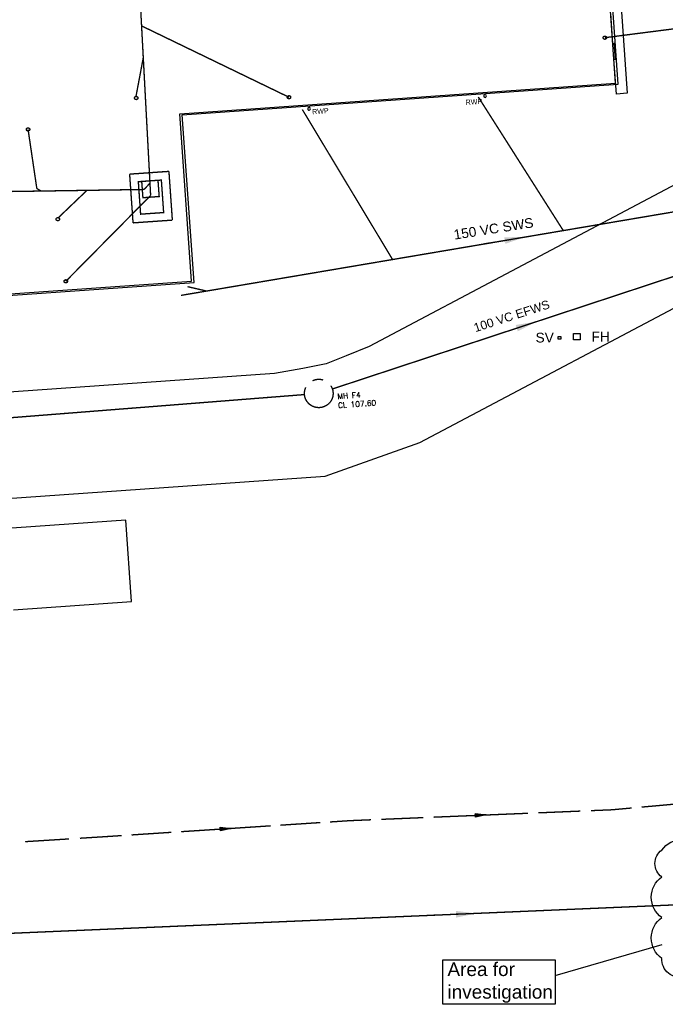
# Model space of a CAD drawing. Extents: x 14683 to 402730, y 286898 to 590920.
# Tile 4 of 39: x 105212 to 128980, y 361232 to 397498. Entities that reach past the tile are written whole.
import ezdxf
from ezdxf.enums import TextEntityAlignment as Align

# ---------------------------------------------------------------- set-up
doc = ezdxf.new("R2010")
doc.units = 0
doc.header["$LTSCALE"] = 1500
doc.header["$MEASUREMENT"] = 0
for name, pattern in [('01-SITE PLAN$0$HIDDEN2', [4.7625, 3.175, -1.5875]), ('CENTRE', [2, 1.25, -0.25, 0.25, -0.25]), ('DASHED', [0.75, 0.5, -0.25]), ('L1', [0])]:
    doc.linetypes.add(name, pattern=pattern)
doc.layers.get('0').update_dxf_attribs({"linetype": 'CONTINUOUS'})
for name, color, linetype in [('01-SITE PLAN$0$_NIBSC_A site plan', 7, 'CONTINUOUS'), ('_NIBSC_PH efws', 10, 'CENTRE'), ('_NIBSC_PH efws text', 10, 'CONTINUOUS'), ('_NIBSC_PH fire hydrant', 50, 'CONTINUOUS'), ('_NIBSC_PH rev cloud', 12, 'CONTINUOUS'), ('_NIBSC_PH rwp svp', 210, 'CONTINUOUS'), ('_NIBSC_PH sv', 80, 'CONTINUOUS'), ('_NIBSC_PH sws', 160, 'DASHED'), ('_NIBSC_PH sws text', 160, 'CONTINUOUS'), ('BUILDING OUTLINE', 9, 'CONTINUOUS'), ('Xref', 7, 'CONTINUOUS')]:
    doc.layers.add(name, color=color, linetype=linetype)
doc.styles.add('01-SITE PLAN$0$Standard', font='arial.ttf')
doc.styles.add('DEFAULT', font='Simplex')
doc.styles.add('GS60', font='txt')
doc.styles.get("Standard").update_dxf_attribs({"font": 'arial.ttf'})
doc.dimstyles.new('NIBSC 1-200', dxfattribs={"dimscale": 300, "dimtxt": 2.5, "dimasz": 2.5, "dimexe": 1.25, "dimexo": 0.625, "dimtad": 1, "dimdec": 0, "dimdsep": 46, "dimtxsty": 'Standard', "dimcen": 2.5, "dimclrd": 256, "dimclre": 256, "dimadec": 0, "dimazin": 0, "dimtfac": 1, "dimtdec": 0, "dimtmove": 0, "dimatfit": 2, "dimfxl": 1, "dimlwd": -1, "dimlwe": -1, "dimarcsym": 0})

# ---------------------------------------------------------------- blocks, each defined once
blk = doc.blocks.new('ECBL29')
at = {"color": 0, "linetype": 'ByBlock'}
blk.add_lwpolyline([(-0.5, -0.5), (-0.5, 0.5), (0.5, 0.5), (0.5, -0.5), (-0.5, -0.5)], dxfattribs=at)
blk = doc.blocks.new('A500_RWP$6')
at = {"linetype": 'L1'}
blk.add_lwpolyline([(10000.004751, -999.992069, 1), (14999.985677, -999.992156, 1)], format="xyb", close=True, dxfattribs=at)
at = {"style": 'GS60', "width": 0.986485}
blk.add_text('RWP', height=9600.004952, rotation=179.999999, dxfattribs=at).set_placement((7328.717926, 12460.791937), align=Align.BOTTOM_LEFT)
at = {"flags": 3}
blk.add_attdef('ISI_MICROGDS_OBJECT_NAME', (0, 0), '', height=2.5, dxfattribs=at)
blk = doc.blocks.new('A500_RWP$7')
at = {"linetype": 'L1'}
blk.add_lwpolyline([(10000.004751, -999.992069, 1), (14999.985677, -999.992156, 1)], format="xyb", close=True, dxfattribs=at)
at = {"style": 'GS60', "width": 0.986485}
blk.add_text('RWP', height=9600.004952, rotation=179.999999, dxfattribs=at).set_placement((49012.627878, 15781.25868), align=Align.BOTTOM_LEFT)
at = {"flags": 3}
blk.add_attdef('ISI_MICROGDS_OBJECT_NAME', (0, 0), '', height=2.5, dxfattribs=at)
blk = doc.blocks.new('ECBL96')
at = {"color": 0, "linetype": 'ByBlock'}
for points in [[(-0.17188, -0.5), (0, 0.5), (0.17188, -0.5), (-0.17188, -0.5)], [(0, 0.5), (-0.09375, -0.5), (0, -0.5), (0, 0.5), (0.07813, -0.5)]]:
    blk.add_lwpolyline(points, dxfattribs=at)
blk = doc.blocks.new('01-SITE PLAN')
at = {"layer": '01-SITE PLAN$0$_NIBSC_A site plan', "linetype": '01-SITE PLAN$0$HIDDEN2'}
for p, q in [((667563, 113207), (656091, 112405)), ((667772, 110214), (667563, 113207)), ((656300, 109412), (667772, 110214))]:
    blk.add_line(p, q, dxfattribs=at)
at = {"layer": '01-SITE PLAN$0$_NIBSC_A site plan', "flags": 128}
blk.add_lwpolyline([(633633, 156558), (634331, 146692), (638027, 146951), (638137, 145379), (640157, 145521), (641774, 122394), (648732, 122881), (648896, 120532), (669984, 122007), (669553, 128179), (685601, 129301), (684708, 142085), (668659, 140963), (667913, 151634), (670382, 151807), (670029, 156847), (667560, 156674), (667215, 161612), (639281, 159659), (639469, 156966), (633633, 156558)], dxfattribs=at)
at = {"layer": '01-SITE PLAN$0$_NIBSC_A site plan', "linetype": 'Continuous', "flags": 128}
blk.add_lwpolyline([(685177, 141109), (686029, 128930), (685629, 128902), (685540, 130185), (685590, 130188), (685550, 130759), (685500, 130756), (685422, 131868)], dxfattribs=at)
blk.add_lwpolyline([(692332, 122625), (692332, 122625), (696228, 123095), (696000, 126970), (691204, 126581), (691049, 126565, 0.096489), (687847, 125593), (687847, 125593), (676526, 119600), (675684, 119256), (674948, 118969), (674081, 118795), (673042, 118604), (655410, 117371), (655682, 113481), (674904, 114825), (678398, 116065), (689665, 122030), (689665, 122030, -0.10466), (691556, 122570)], format="xyb", close=True, dxfattribs=at)
at = {"layer": '01-SITE PLAN$0$_NIBSC_A site plan', "style": '01-SITE PLAN$0$Standard', "flags": 3}
blk.add_attdef('ISI_MICROGDS_OBJECT_NAME', (687240, 149030), '', height=0.05, rotation=4.169, dxfattribs=at)

msp = doc.modelspace()

# ---------------------------------------------------------------- linework, layer by layer
at = {"layer": '_NIBSC_PH efws', "const_width": 50}
for points in [[(109165, 407279), (110032, 391026)], [(115126, 394642), (109699, 397269)], [(126756, 396835), (129813, 397227)], [(109493, 394673), (109762, 396101)], [(105520, 393456), (105842, 391281)], [(109259, 391809), (110706, 391911)], [(109259, 391809), (109385, 390014)], [(110832, 390115), (110706, 391911)], [(109791, 391244), (110008, 391477)], [(94274, 391007), (109791, 391244)], [(105842, 391281), (105997, 391186)], [(106637, 390207), (107687, 391212)], [(106909, 387862), (110032, 391026)], [(116721, 383895), (135979, 390249)], [(109385, 390014), (110832, 390115)], [(83764, 381172), (115699, 383690)]]:
    msp.add_lwpolyline(points, dxfattribs=at)
for points in [[(109579, 391531), (109663, 390334), (110511, 390394), (110427, 391591)], [(109748, 390941), (110347, 390985), (110303, 391583), (109704, 391539)]]:
    msp.add_lwpolyline(points, close=True, dxfattribs=at)
at = {"layer": '_NIBSC_PH efws'}
for centre, radius in [((126756, 396835), 61.2), ((109503, 394613), 61.2), ((115126, 394642), 61.2), ((105520, 393456), 61.2), ((106615, 390150), 61.2), ((106909, 387862), 61.2), ((116223, 383731), 525)]:
    msp.add_circle(centre, radius, dxfattribs=at)
at = {"layer": '_NIBSC_PH rev cloud'}
msp.add_line((128855, 363419), (124918, 362285), dxfattribs=at)
msp.add_lwpolyline([(128855, 366912, -0.520567), (130355, 366912, -0.520567), (131855, 366912, -0.520567), (133355, 366912, -0.520567), (134855, 366912, -0.520567), (135192, 365748, -0.520567), (135192, 364248, -0.520567), (135192, 362748, -0.520567), (134186, 362255, -0.520567), (132686, 362255, -0.520567), (131186, 362255, -0.520567), (129686, 362255, -0.520567), (128855, 362924, -0.520567), (128855, 364424, -0.520567), (128855, 365924, -0.520567)], format="xyb", close=True, dxfattribs=at)
msp.add_lwpolyline([(120786, 362875), (124922, 362875), (124922, 361232), (120786, 361232)], close=True, dxfattribs=at)
at = {"layer": '_NIBSC_PH sws', "const_width": 50}
for points in [[(122096, 394650), (125223, 389732)], [(115616, 394190), (118941, 388661)], [(111151, 387343), (130858, 390685)], [(111390, 387665), (112117, 387497)], [(127011, 368396), (127741, 368462)], [(128106, 368495), (129566, 368626)], [(118528, 368044), (120071, 368108)], [(120456, 368124), (121999, 368188)], [(122384, 368204), (123927, 368268)], [(124312, 368284), (125855, 368348)], [(126240, 368364), (127011, 368396)], [(112984, 367709), (114447, 367805)], [(114812, 367829), (116275, 367925)], [(116640, 367948), (117371, 367996)], [(117371, 367996), (118143, 368028)], [(107426, 367348), (108231, 367398)], [(108231, 367398), (108963, 367446)], [(109328, 367470), (110791, 367566)], [(111156, 367590), (112619, 367685)], [(105413, 367222), (107024, 367323)], [(88835, 363159), (132052, 365010)]]:
    msp.add_lwpolyline(points, dxfattribs=at)
at = {"layer": 'BUILDING OUTLINE', "color": 252, "flags": 128}
msp.add_lwpolyline([(75279, 422374), (75977, 412508), (79673, 412767), (79782, 411196), (81803, 411337), (83420, 388210), (90378, 388697), (90542, 386348), (111630, 387823), (111199, 393995), (127247, 395117), (126354, 407901), (110305, 406779), (109559, 417451), (112028, 417624), (111675, 422663), (109206, 422491), (108861, 427429), (80927, 425475), (81115, 422782), (75279, 422374)], dxfattribs=at)

# ---------------------------------------------------------------- block references
at = {"layer": '_NIBSC_PH fire hydrant', "color": 7, "xscale": 240, "yscale": 240, "zscale": 240}
msp.add_blockref('ECBL29', (125723, 385822), dxfattribs=at)
msp.add_blockref('ECBL29', (125723, 385822), dxfattribs=at)
at = {"layer": '_NIBSC_PH rwp svp', "xscale": 0.02000000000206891, "yscale": 0.02000000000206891, "zscale": 0.02000000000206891, "rotation": 184.1690510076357}
for name, p in [('A500_RWP$7', (122595, 394685)), ('A500_RWP$6', (116117, 394213))]:
    msp.add_blockref(name, p, dxfattribs=at)
at = {"layer": '_NIBSC_PH sv', "xscale": 100, "yscale": 100, "zscale": 100}
msp.add_blockref('ECBL29', (125085, 385782), dxfattribs=at)
at = {"layer": '_NIBSC_PH sws'}
for p, xscale, yscale, zscale, rotation in [((122191, 368196), 400, 400, 400, 272.37606), ((112801, 367697), 400.0000000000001, 400.0000000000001, 400.0000000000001, 273.74334)]:
    msp.add_blockref('ECBL96', p, dxfattribs=dict(at, xscale=xscale, yscale=yscale, zscale=zscale, rotation=rotation))
at = {"layer": 'Xref'}
msp.add_blockref('01-SITE PLAN', (-558449, 265856), dxfattribs=at)

# ---------------------------------------------------------------- texts
at = {"layer": '_NIBSC_PH efws text', "insert": (121892, 386290), "char_height": 320, "width": 9074.26, "attachment_point": 1, "rotation": 17.9055}
msp.add_mtext('100 VC EFWS ', dxfattribs=at)
at = {"layer": '_NIBSC_PH efws text', "insert": (116878, 384056), "char_height": 200, "width": 2792, "attachment_point": 1, "rotation": 4, "style": 'DEFAULT'}
msp.add_mtext('\\PMH F4\\PCL 107.60', dxfattribs=at)
at = {"layer": '_NIBSC_PH fire hydrant', "color": 7}
msp.add_text('FH', height=360, dxfattribs=at).set_placement((126263, 385644))
msp.add_text('FH', height=360, dxfattribs=at).set_placement((126263, 385644))
at = {"layer": '_NIBSC_PH rev cloud', "insert": (120960, 362773), "char_height": 500, "attachment_point": 1}
msp.add_mtext_dynamic_manual_height_columns('Area for investigation', width=4456.41, gutter_width=1.6, heights=[0], dxfattribs=at)
at = {"layer": '_NIBSC_PH sv'}
msp.add_text('SV', height=360, dxfattribs=at).set_placement((124205, 385608))
at = {"layer": '_NIBSC_PH sws text'}
msp.add_text('150 VC SWS', height=360, rotation=8.9221, dxfattribs=at).set_placement((121220, 389395))

# ---------------------------------------------------------------- leaders
at = {"layer": '_NIBSC_PH efws'}
msp.add_leader([(124225, 386371), (122763, 385889)], dimstyle='NIBSC 1-200', override={"dimgap": 0.625, "dimtad": 0}, dxfattribs=at)
at = {"layer": '_NIBSC_PH sws'}
for points in [[(123811, 389490), (122321, 389237)], [(122025, 364580), (120457, 364513)]]:
    msp.add_leader(points, dimstyle='NIBSC 1-200', override={"dimgap": 0.625, "dimtad": 0}, dxfattribs=at)

doc.saveas('drawing.dxf')
